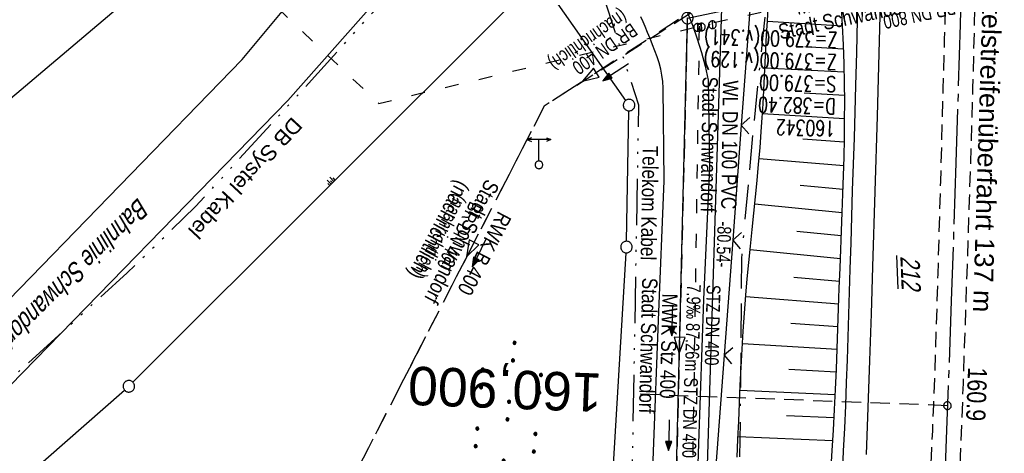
# Model space of a CAD drawing. Extents: x 511155 to 511479, y 464515 to 465450.
# Tile 9 of 41: x 511224 to 511352, y 464624 to 464681. Entities that reach past the tile are written whole.
import ezdxf
from ezdxf.enums import TextEntityAlignment as Align

# ---------------------------------------------------------------- set-up
doc = ezdxf.new("R2010")
doc.units = 0
doc.header["$LTSCALE"] = 10
doc.header["$MEASUREMENT"] = 0
for name, pattern in [('ACAD_ISO03W100', [30, 12, -18]), ('ACAD_ISO14W100', [25.5, 12, -3, 0.5, -3, 0.5, -3, 0.5, -3]), ('ACAD_ISO16W100', [73, 15, -6.5, 15, -6.5, 15, -7, 1, -7]), ('ACHSE', [5.5, 4, -0.5, 0.5, -0.5]), ('LT00', [0]), ('LT03', [0.5, 0.3, -0.2]), ('LT11', [0.3, 0.2, -0.1]), ('LT17', [0.15, 0.1, -0.05]), ('STRICHLINIE2', [0.375, 0.25, -0.125])]:
    doc.linetypes.add(name, pattern=pattern)
doc.layers.get('0').update_dxf_attribs({"linetype": 'LT00'})
for name, color, linetype in [('--EK_FBR', 1, 'LT00'), ('--EK_Halt-Pfeil', 4, 'LT00'), ('--EK_Haltung', 7, 'STRICHLINIE2'), ('--EK_Haltung-Text', 140, 'LT00'), ('--EK_Schacht-Text', 5, 'LT00'), ('--EK_ST-93-1', 30, 'LT17'), ('--EL_DFK_AB_L', 21, 'LT00'), ('--EL_Halt-Pfeil', 4, 'LT00'), ('--EL_Haltung', 182, 'STRICHLINIE2'), ('--EL_Haltung-Text', 182, 'LT00'), ('-AX-093', 35, 'ACHSE'), ('-ST-93-1', 250, 'LT00'), ('ABSTAND', 8, 'LT00'), ('ABWASSERLTG', 24, 'LT00'), ('ABWASSERLTG_FLIEßPF', 26, 'Continuous'), ('ABWASSERLTG_TEXT', 26, 'Continuous'), ('BAB-KABEL', 220, 'ACAD_ISO16W100'), ('DB-KABEL', 210, 'ACAD_ISO14W100'), ('DB-KABEL_TEXT', 210, 'LT00'), ('DFK_AB_FLNR', 7, 'Continuous'), ('DFK_AB_L', 21, 'LT00'), ('DFK_BES-NAME', 255, 'LT00'), ('DFK_GZPKT', 250, 'LT00'), ('DFK_KATASTER', 250, 'LT00'), ('DFK_NUTZUNG', 250, 'LT00'), ('DFK_TOPO-ANL', 252, 'LT00'), ('DFK_TOPO-SYM', 252, 'LT00'), ('MITTELSTREIFEN-Ü_LINIE', 250, 'LT11'), ('MITTELSTREIFEN-Ü_TEXT', 250, 'LT03'), ('TELEKOM', 210, 'ACAD_ISO14W100'), ('TELEKOM_TEXT', 210, 'Continuous'), ('V103_AFBR_BAB', 250, 'LT00'), ('V103_BOESCH', 250, 'LT00'), ('V103_BOSCHUNG', 250, 'LT00'), ('V103_KA_PRUF', 182, 'LT00'), ('V103_LD_MARK', 250, 'LT00'), ('V103_W_SCHIEB', 130, 'LT00'), ('V103_ZAUN', 40, 'LT00'), ('WASSERLTG', 130, 'ACAD_ISO03W100'), ('WASSERLTG_TEXT', 130, 'Continuous')]:
    doc.layers.add(name, color=color, linetype=linetype)
doc.styles.add('Arial', font='ARIAL.TTF')
doc.styles.add('Beschrift', font='ARIAL.TTF')
doc.styles.add('Haltungsbeschriftung', font='ARIAL.TTF', dxfattribs={"width": 0.75})
doc.styles.add('schachtbeschriftung', font='romans.shx', dxfattribs={"width": 0.75, "height": 2})
doc.styles.get("Standard").update_dxf_attribs({"font": 'ARIAL.TTF'})
doc.styles.add('Versorgungsltg', font='ARIAL.TTF', dxfattribs={"width": 0.8, "height": 2})

# ---------------------------------------------------------------- blocks, each defined once
blk = doc.blocks.new('SYMB7010')
at = {"color": 0, "linetype": 'ByBlock'}
for points in [[(-0.031408, 0.499213), (-0.093728, 0.49134), (-0.15457, 0.475719), (-0.212975, 0.452595), (-0.268021, 0.422333), (-0.31884, 0.385411), (-0.36463, 0.342411), (-0.40467, 0.29401), (-0.438329, 0.240973), (-0.465074, 0.184136), (-0.484486, 0.124395), (-0.496256, 0.062692), (-0.5002, 0)], [(-0.5002, 0), (-0.496256, -0.062692), (-0.484486, -0.124395), (-0.465075, -0.184136), (-0.438329, -0.240973), (-0.404671, -0.29401), (-0.36463, -0.342411), (-0.31884, -0.385411), (-0.268021, -0.422333), (-0.212975, -0.452595), (-0.154571, -0.475719), (-0.093728, -0.49134), (-0.031408, -0.499213), (0.031408, -0.499213)], [(0.5002, 0), (0.496256, 0.062692), (0.484485, 0.124395), (0.465074, 0.184136), (0.438329, 0.240973), (0.40467, 0.29401), (0.36463, 0.342411), (0.31884, 0.385411), (0.268021, 0.422333), (0.212975, 0.452595), (0.15457, 0.475719), (0.093728, 0.49134), (0.031408, 0.499213), (-0.031408, 0.499213)], [(0.031408, -0.499213), (0.093728, -0.491341), (0.15457, -0.475719), (0.212975, -0.452595), (0.268021, -0.422333), (0.31884, -0.385411), (0.36463, -0.342411), (0.404671, -0.294011), (0.438329, -0.240974), (0.465075, -0.184136), (0.484486, -0.124395), (0.496256, -0.062692), (0.500201, 0)]]:
    blk.add_lwpolyline(points, dxfattribs=at)
blk = doc.blocks.new('SYMB7290')
at = {"color": 0, "linetype": 'ByBlock'}
for p, q in [((-0.5, 0), (-0.5, 0.375)), ((-0.25, 0), (-0.25, 0.75)), ((0, 0), (0, 0.375)), ((0.25, 0), (0.25, 0.75)), ((0.5, 0), (0.5, 0.375))]:
    blk.add_line(p, q, dxfattribs=at)
blk = doc.blocks.new('SYMB7309')
at = {"color": 0, "linetype": 'ByBlock'}
for p, q in [((1.558, 3.279999), (-1.558, 3.28)), ((0, 0.5002), (0, 3.28))]:
    blk.add_line(p, q, dxfattribs=at)
for points in [[(-0.984, 3.526), (-1.558, 3.28), (-0.984, 3.034)], [(0.984, 3.526), (1.558, 3.279999), (0.984, 3.034)], [(-0.031408, 0.499213), (-0.093728, 0.49134), (-0.15457, 0.475719), (-0.212975, 0.452595), (-0.268021, 0.422333), (-0.31884, 0.385411), (-0.36463, 0.342411), (-0.40467, 0.29401), (-0.438329, 0.240973), (-0.465074, 0.184136), (-0.484486, 0.124395), (-0.496256, 0.062692), (-0.5002, 0)], [(-0.5002, 0), (-0.496256, -0.062692), (-0.484486, -0.124395), (-0.465074, -0.184136), (-0.438329, -0.240973), (-0.404671, -0.29401), (-0.36463, -0.342411), (-0.31884, -0.385411), (-0.268021, -0.422333), (-0.212975, -0.452595), (-0.15457, -0.475719), (-0.093728, -0.49134), (-0.031408, -0.499213), (0.031408, -0.499213), (0.093728, -0.49134), (0.15457, -0.475719), (0.212975, -0.452595), (0.268021, -0.422333), (0.31884, -0.385411), (0.36463, -0.342411), (0.404671, -0.29401), (0.438329, -0.240973), (0.465075, -0.184136), (0.484486, -0.124395), (0.496256, -0.062692), (0.500201, 0)], [(0.5002, 0), (0.496256, 0.062692), (0.484485, 0.124395), (0.465074, 0.184136), (0.438329, 0.240973), (0.40467, 0.29401), (0.36463, 0.34241), (0.31884, 0.385411), (0.268021, 0.422333), (0.212975, 0.452595), (0.15457, 0.475719), (0.093728, 0.49134), (0.031408, 0.499213), (-0.031408, 0.499213)]]:
    blk.add_lwpolyline(points, dxfattribs=at)
blk = doc.blocks.new('ABWASSER-FLIEßPF')
at = {"layer": 'ABWASSERLTG_FLIEßPF'}
for p, q in [((0, 0), (-2.11, 0.7)), ((-2.11, 0.7), (-2.11, -0.7)), ((-2.11, -0.7), (0, 0))]:
    blk.add_line(p, q, dxfattribs=at)
blk = doc.blocks.new('SYMB7110')
at = {"color": 0, "linetype": 'ByBlock'}
for p, q in [((-0.515, 0.392919), (-0.515, 0.367081)), ((-0.51, 0.362895), (-0.51, 0.397105)), ((-0.505, 0.399164), (-0.505, 0.360836)), ((-0.5, 0.360204), (-0.5, 0.399796)), ((-0.495, 0.399164), (-0.495, 0.360836)), ((-0.49, 0.362895), (-0.49, 0.397105)), ((-0.485, 0.392919), (-0.485, 0.367081)), ((-0.285, 0.392919), (-0.285, 0.367081)), ((-0.28, 0.362895), (-0.28, 0.397105)), ((-0.275, 0.399164), (-0.275, 0.360836)), ((-0.27, 0.360204), (-0.27, 0.399796)), ((-0.265, 0.399164), (-0.265, 0.360836)), ((-0.26, 0.362895), (-0.26, 0.397105)), ((-0.255, 0.392919), (-0.255, 0.367081)), ((0.255, 0.392919), (0.255, 0.367081)), ((0.26, 0.362895), (0.26, 0.397105)), ((0.265, 0.399164), (0.265, 0.360836)), ((0.27, 0.360204), (0.27, 0.399796)), ((0.275, 0.399164), (0.275, 0.360836)), ((0.28, 0.362895), (0.28, 0.397105)), ((0.285, 0.392919), (0.285, 0.367081)), ((0.485, 0.392919), (0.485, 0.367081)), ((0.49, 0.362895), (0.49, 0.397105)), ((0.495, 0.399164), (0.495, 0.360836)), ((0.5, 0.360204), (0.5, 0.399796)), ((0.505, 0.399164), (0.505, 0.360836)), ((0.51, 0.362895), (0.51, 0.397105)), ((0.515, 0.392919), (0.515, 0.367081)), ((-0.48, 0.379874), (-0.48, 0.380145)), ((-0.25, 0.379874), (-0.25, 0.380146)), ((0.29, 0.379874), (0.29, 0.380145)), ((0.52, 0.379874), (0.52, 0.380146)), ((-0.9, 0.012919), (-0.9, -0.012919)), ((-0.895, -0.017106), (-0.895, 0.017105)), ((-0.89, 0.019164), (-0.89, -0.019164)), ((-0.885, -0.019797), (-0.885, 0.019796)), ((-0.88, 0.019164), (-0.88, -0.019164)), ((-0.875, -0.017106), (-0.875, 0.017105)), ((-0.87, 0.012919), (-0.87, -0.012919)), ((-0.865, -0.000126), (-0.865, 0.000145)), ((-0.67, 0.012919), (-0.67, -0.012919)), ((-0.665, -0.017106), (-0.665, 0.017105)), ((-0.66, 0.019164), (-0.66, -0.019164)), ((-0.655, -0.019797), (-0.655, 0.019796)), ((-0.65, 0.019164), (-0.65, -0.019164)), ((-0.645, -0.017106), (-0.645, 0.017105)), ((-0.64, 0.012919), (-0.64, -0.012919)), ((-0.635, -0.000126), (-0.635, 0.000145)), ((-0.13, 0.012919), (-0.13, -0.012919)), ((-0.125, -0.017105), (-0.125, 0.017105)), ((-0.12, 0.019164), (-0.12, -0.019164)), ((-0.115, -0.019796), (-0.115, 0.019796)), ((-0.11, 0.019164), (-0.11, -0.019164)), ((-0.105, -0.017105), (-0.105, 0.017105)), ((-0.1, 0.012919), (-0.1, -0.012919)), ((-0.095, -0.000126), (-0.095, 0.000146)), ((0.1, 0.012919), (0.1, -0.012919)), ((0.105, -0.017105), (0.105, 0.017105)), ((0.11, 0.019164), (0.11, -0.019164)), ((0.115, -0.019796), (0.115, 0.019796)), ((0.12, 0.019164), (0.12, -0.019164)), ((0.125, -0.017105), (0.125, 0.017105)), ((0.13, 0.012919), (0.13, -0.012919)), ((0.135, -0.000126), (0.135, 0.000146)), ((0.64, 0.012919), (0.64, -0.012919)), ((0.645, -0.017105), (0.645, 0.017105)), ((0.65, 0.019164), (0.65, -0.019164)), ((0.655, -0.019796), (0.655, 0.019796)), ((0.66, 0.019164), (0.66, -0.019164)), ((0.665, -0.017105), (0.665, 0.017105)), ((0.67, 0.012919), (0.67, -0.012919)), ((0.675, -0.000126), (0.675, 0.000146)), ((0.87, 0.012919), (0.87, -0.012919)), ((0.875, -0.017105), (0.875, 0.017105)), ((0.88, 0.019164), (0.88, -0.019164)), ((0.885, -0.019796), (0.885, 0.019796)), ((0.89, 0.019164), (0.89, -0.019164)), ((0.895, -0.017105), (0.895, 0.017105)), ((0.9, 0.012919), (0.9, -0.012919)), ((0.905, -0.000126), (0.905, 0.000146)), ((-0.515, -0.367081), (-0.515, -0.392919)), ((-0.51, -0.397105), (-0.51, -0.362895)), ((-0.505, -0.360836), (-0.505, -0.399164)), ((-0.5, -0.399796), (-0.5, -0.360204)), ((-0.495, -0.360836), (-0.495, -0.399164)), ((-0.49, -0.397106), (-0.49, -0.362895)), ((-0.485, -0.367081), (-0.485, -0.392919)), ((-0.48, -0.380126), (-0.48, -0.379855)), ((-0.285, -0.367081), (-0.285, -0.392919)), ((-0.28, -0.397105), (-0.28, -0.362895)), ((-0.275, -0.360836), (-0.275, -0.399164)), ((-0.27, -0.399796), (-0.27, -0.360204)), ((-0.265, -0.360836), (-0.265, -0.399164)), ((-0.26, -0.397105), (-0.26, -0.362895)), ((-0.255, -0.367081), (-0.255, -0.392919)), ((-0.25, -0.380126), (-0.25, -0.379855)), ((0.255, -0.367081), (0.255, -0.392919)), ((0.26, -0.397105), (0.26, -0.362895)), ((0.265, -0.360836), (0.265, -0.399164)), ((0.27, -0.399796), (0.27, -0.360204)), ((0.275, -0.360836), (0.275, -0.399164)), ((0.28, -0.397105), (0.28, -0.362895)), ((0.285, -0.367081), (0.285, -0.392919)), ((0.29, -0.380126), (0.29, -0.379855)), ((0.485, -0.367081), (0.485, -0.392919)), ((0.49, -0.397105), (0.49, -0.362895)), ((0.495, -0.360836), (0.495, -0.399164)), ((0.5, -0.399796), (0.5, -0.360204)), ((0.505, -0.360836), (0.505, -0.399164)), ((0.51, -0.397105), (0.51, -0.362895)), ((0.515, -0.367081), (0.515, -0.392919)), ((0.52, -0.380126), (0.52, -0.379855))]:
    blk.add_line(p, q, dxfattribs=at)
for points in [[(-0.48, 0.38), (-0.481981, 0.388678), (-0.48753, 0.395637), (-0.49555, 0.399499), (-0.50445, 0.399499), (-0.51247, 0.395637), (-0.518019, 0.388678), (-0.52, 0.38), (-0.518019, 0.371322), (-0.51247, 0.364363), (-0.50445, 0.360501), (-0.49555, 0.360501), (-0.48753, 0.364363), (-0.481981, 0.371322), (-0.48, 0.38)], [(-0.25, 0.38), (-0.251981, 0.388678), (-0.25753, 0.395637), (-0.26555, 0.399499), (-0.27445, 0.399499), (-0.28247, 0.395637), (-0.288019, 0.388678), (-0.29, 0.38), (-0.288019, 0.371322), (-0.28247, 0.364363), (-0.27445, 0.360501), (-0.26555, 0.360501), (-0.25753, 0.364363), (-0.251981, 0.371322), (-0.25, 0.38)], [(0.29, 0.38), (0.288019, 0.388678), (0.28247, 0.395637), (0.27445, 0.399499), (0.26555, 0.399499), (0.25753, 0.395637), (0.251981, 0.388678), (0.25, 0.38), (0.251981, 0.371322), (0.25753, 0.364363), (0.26555, 0.360501), (0.27445, 0.360501), (0.28247, 0.364363), (0.288019, 0.371322), (0.29, 0.38)], [(0.52, 0.38), (0.518019, 0.388678), (0.51247, 0.395637), (0.50445, 0.399499), (0.495549, 0.399499), (0.48753, 0.395637), (0.481981, 0.388678), (0.48, 0.38), (0.481981, 0.371322), (0.48753, 0.364363), (0.495549, 0.360501), (0.50445, 0.360501), (0.51247, 0.364363), (0.518019, 0.371322), (0.52, 0.38)], [(-0.865, 0), (-0.866981, 0.008678), (-0.87253, 0.015637), (-0.88055, 0.019498), (-0.88945, 0.019498), (-0.89747, 0.015637), (-0.903019, 0.008678), (-0.905, 0)], [(-0.905, 0), (-0.903019, -0.008678), (-0.89747, -0.015637), (-0.88945, -0.019499), (-0.88055, -0.019499), (-0.87253, -0.015637), (-0.866981, -0.008678), (-0.865, 0)], [(-0.635, 0), (-0.636981, 0.008678), (-0.64253, 0.015637), (-0.65055, 0.019498), (-0.65945, 0.019498), (-0.66747, 0.015637), (-0.673019, 0.008678), (-0.675, 0)], [(-0.675, 0), (-0.673019, -0.008678), (-0.66747, -0.015637), (-0.65945, -0.019499), (-0.65055, -0.019499), (-0.64253, -0.015637), (-0.636981, -0.008678), (-0.635, 0)], [(-0.095, 0), (-0.096981, 0.008678), (-0.10253, 0.015637), (-0.11055, 0.019499), (-0.11945, 0.019499), (-0.12747, 0.015637), (-0.133019, 0.008678), (-0.135, 0)], [(-0.135, 0), (-0.133019, -0.008678), (-0.12747, -0.015637), (-0.11945, -0.019499), (-0.11055, -0.019499), (-0.10253, -0.015637), (-0.096981, -0.008678), (-0.095, 0)], [(0.135, 0), (0.133019, 0.008678), (0.12747, 0.015637), (0.11945, 0.019499), (0.11055, 0.019499), (0.10253, 0.015637), (0.096981, 0.008678), (0.095, 0)], [(0.095, 0), (0.096981, -0.008678), (0.10253, -0.015637), (0.11055, -0.019499), (0.11945, -0.019499), (0.12747, -0.015637), (0.133019, -0.008678), (0.135, 0)], [(0.675, 0), (0.673019, 0.008678), (0.66747, 0.015637), (0.65945, 0.019499), (0.65055, 0.019499), (0.64253, 0.015637), (0.636981, 0.008678), (0.635, 0)], [(0.635, 0), (0.636981, -0.008678), (0.64253, -0.015637), (0.65055, -0.019499), (0.65945, -0.019499), (0.66747, -0.015637), (0.673019, -0.008678), (0.675, 0)], [(0.905, 0), (0.903019, 0.008678), (0.89747, 0.015637), (0.88945, 0.019499), (0.88055, 0.019499), (0.87253, 0.015637), (0.866981, 0.008678), (0.865, 0)], [(0.865, 0), (0.866981, -0.008678), (0.87253, -0.015637), (0.88055, -0.019499), (0.88945, -0.019499), (0.89747, -0.015637), (0.903019, -0.008678), (0.905, 0)], [(-0.48, -0.38), (-0.481981, -0.371322), (-0.48753, -0.364363), (-0.49555, -0.360501), (-0.50445, -0.360501), (-0.51247, -0.364363), (-0.518019, -0.371322), (-0.52, -0.38), (-0.518019, -0.388678), (-0.51247, -0.395637), (-0.50445, -0.399499), (-0.49555, -0.399499), (-0.48753, -0.395637), (-0.481981, -0.388678), (-0.48, -0.38)], [(-0.25, -0.38), (-0.251981, -0.371322), (-0.25753, -0.364363), (-0.26555, -0.360501), (-0.27445, -0.360501), (-0.28247, -0.364363), (-0.288019, -0.371322), (-0.29, -0.38), (-0.288019, -0.388678), (-0.28247, -0.395637), (-0.27445, -0.399499), (-0.26555, -0.399499), (-0.25753, -0.395637), (-0.251981, -0.388678), (-0.25, -0.38)], [(0.29, -0.38), (0.288019, -0.371322), (0.28247, -0.364363), (0.27445, -0.360501), (0.26555, -0.360501), (0.25753, -0.364363), (0.251981, -0.371322), (0.25, -0.38), (0.251981, -0.388678), (0.25753, -0.395637), (0.26555, -0.399499), (0.27445, -0.399499), (0.28247, -0.395637), (0.288019, -0.388678), (0.29, -0.38)], [(0.52, -0.38), (0.518019, -0.371322), (0.51247, -0.364363), (0.50445, -0.360501), (0.495549, -0.360501), (0.48753, -0.364363), (0.481981, -0.371322), (0.48, -0.38), (0.481981, -0.388678), (0.48753, -0.395637), (0.495549, -0.399499), (0.50445, -0.399499), (0.51247, -0.395637), (0.518019, -0.388678), (0.52, -0.38)]]:
    blk.add_lwpolyline(points, dxfattribs=at)
blk = doc.blocks.new('SYMB0003')
at = {"color": 0, "linetype": 'ByBlock'}
for p, q in [((-0.015712, 0), (0.010166, 0.012015)), ((0, -0.021257), (-0.015712, 0)), ((0.010166, 0.012015), (0, -0.021257))]:
    blk.add_line(p, q, dxfattribs=at)
for points in [[(-0.031395, 0.499013), (-0.093691, 0.491144), (-0.154509, 0.475528), (-0.21289, 0.452414), (-0.267913, 0.422164), (-0.318712, 0.385257), (-0.364484, 0.342274), (-0.404509, 0.293893), (-0.438154, 0.240877), (-0.464888, 0.184062), (-0.484292, 0.124345), (-0.496058, 0.062667), (-0.5, 0)], [(-0.5, 0), (-0.496058, -0.062667), (-0.484292, -0.124345), (-0.464888, -0.184062), (-0.438154, -0.240877), (-0.404509, -0.293893), (-0.364485, -0.342274), (-0.318712, -0.385257), (-0.267914, -0.422164), (-0.21289, -0.452414), (-0.154509, -0.475529), (-0.093691, -0.491144), (-0.031395, -0.499014), (0.031395, -0.499014)], [(0.5, 0), (0.496057, 0.062667), (0.484292, 0.124345), (0.464888, 0.184062), (0.438153, 0.240877), (0.404509, 0.293893), (0.364484, 0.342274), (0.318712, 0.385257), (0.267913, 0.422164), (0.21289, 0.452414), (0.154509, 0.475528), (0.093691, 0.491144), (0.031395, 0.499013), (-0.031395, 0.499013)], [(0.031395, -0.499014), (0.093691, -0.491144), (0.154509, -0.475529), (0.21289, -0.452414), (0.267914, -0.422164), (0.318712, -0.385257), (0.364485, -0.342274), (0.404509, -0.293893), (0.438154, -0.240877), (0.464889, -0.184062), (0.484292, -0.124345), (0.496058, -0.062667), (0.5, 0)]]:
    blk.add_lwpolyline(points, dxfattribs=at)
blk = doc.blocks.new('SYMB1119')
at = {"color": 0, "linetype": 'ByBlock'}
blk.add_line((-0.5, 0), (0.5, 0), dxfattribs=at)
for points in [[(-0.031395, 0.499013), (-0.093691, 0.491144), (-0.154509, 0.475528), (-0.21289, 0.452414), (-0.267913, 0.422164), (-0.318712, 0.385257), (-0.364484, 0.342274), (-0.404509, 0.293893), (-0.438154, 0.240877), (-0.464888, 0.184062), (-0.484292, 0.124345), (-0.496058, 0.062667), (-0.5, 0)], [(-0.5, 0), (-0.496058, -0.062667), (-0.484292, -0.124345), (-0.464888, -0.184062), (-0.438154, -0.240877), (-0.404509, -0.293893), (-0.364485, -0.342274), (-0.318712, -0.385257), (-0.267914, -0.422164), (-0.21289, -0.452414), (-0.154509, -0.475529), (-0.093691, -0.491144), (-0.031395, -0.499014), (0.031395, -0.499014)], [(0.5, 0), (0.496057, 0.062667), (0.484292, 0.124345), (0.464888, 0.184062), (0.438153, 0.240877), (0.404509, 0.293893), (0.364484, 0.342274), (0.318712, 0.385257), (0.267913, 0.422164), (0.21289, 0.452414), (0.154509, 0.475528), (0.093691, 0.491144), (0.031395, 0.499013), (-0.031395, 0.499013)], [(0.031395, -0.499014), (0.093691, -0.491144), (0.154509, -0.475529), (0.21289, -0.452414), (0.267914, -0.422164), (0.318712, -0.385257), (0.364485, -0.342274), (0.404509, -0.293893), (0.438154, -0.240877), (0.464889, -0.184062), (0.484292, -0.124345), (0.496058, -0.062667), (0.5, 0)]]:
    blk.add_lwpolyline(points, dxfattribs=at)
blk = doc.blocks.new('SYMB0024')
at = {"color": 0, "linetype": 'ByBlock'}
for p, q in [((-0.5, 0.5), (0, 0)), ((0, 0), (0.5, 0.5))]:
    blk.add_line(p, q, dxfattribs=at)
blk = doc.blocks.new('SYMB0070')
at = {"color": 0, "linetype": 'ByBlock'}
for p, q in [((-0.5, 0), (0.2, 0)), ((0.5, 0), (0.2, 0.1)), ((0.2, 0.1), (0.2, 0)), ((0.468, 0), (0.21, 0.086)), ((0.21, 0.086), (0.21, -0.086)), ((0.21, -0.086), (0.468, 0)), ((0.22, -0.072), (0.437, 0)), ((0.23, -0.058), (0.405, 0)), ((0.24, -0.045), (0.374, 0)), ((0.342, 0), (0.25, 0.031)), ((0.25, 0.031), (0.25, -0.031)), ((0.25, -0.031), (0.342, 0)), ((0.26, -0.017), (0.31, 0)), ((0.27, -0.003), (0.279, 0))]:
    blk.add_line(p, q, dxfattribs=at)
for points in [[(0.2, 0), (0.2, -0.1), (0.5, 0)], [(0.437, 0), (0.22, 0.072), (0.22, -0.072)], [(0.405, 0), (0.23, 0.058), (0.23, -0.058)], [(0.374, 0), (0.24, 0.045), (0.24, -0.045)], [(0.31, 0), (0.26, 0.017), (0.26, -0.017)], [(0.279, 0), (0.27, 0.003), (0.27, -0.003)]]:
    blk.add_lwpolyline(points, dxfattribs=at)
blk = doc.blocks.new('SYMB2')
at = {"color": 0, "linetype": 'ByBlock', "flags": 128}
for points in [[(-0.031395, 0.499013), (-0.093691, 0.491144), (-0.154509, 0.475528), (-0.21289, 0.452414), (-0.267913, 0.422164), (-0.318712, 0.385257), (-0.364484, 0.342274), (-0.404509, 0.293893), (-0.438154, 0.240877), (-0.464888, 0.184062), (-0.484292, 0.124345), (-0.496058, 0.062667), (-0.5, 0)], [(-0.5, 0), (-0.496058, -0.062667), (-0.484292, -0.124345), (-0.464888, -0.184062), (-0.438154, -0.240877), (-0.404509, -0.293893), (-0.364485, -0.342274), (-0.318712, -0.385257), (-0.267914, -0.422164), (-0.21289, -0.452414), (-0.154509, -0.475529), (-0.093691, -0.491144), (-0.031395, -0.499014), (0.031395, -0.499014)], [(0.5, 0), (0.496057, 0.062667), (0.484292, 0.124345), (0.464888, 0.184062), (0.438153, 0.240877), (0.404509, 0.293893), (0.364484, 0.342274), (0.318712, 0.385257), (0.267913, 0.422164), (0.21289, 0.452414), (0.154509, 0.475528), (0.093691, 0.491144), (0.031395, 0.499013), (-0.031395, 0.499013)], [(0.031395, -0.499014), (0.093691, -0.491144), (0.154509, -0.475529), (0.21289, -0.452414), (0.267914, -0.422164), (0.318712, -0.385257), (0.364485, -0.342274), (0.404509, -0.293893), (0.438154, -0.240877), (0.464889, -0.184062), (0.484292, -0.124345), (0.496058, -0.062667), (0.5, 0)]]:
    blk.add_lwpolyline(points, dxfattribs=at)

msp = doc.modelspace()

# ---------------------------------------------------------------- linework, layer by layer
at = {"layer": '--EK_FBR'}
for points in [[(511332.84, 464684.78), (511332.74, 464680.5), (511332.64, 464676.22), (511332.53, 464671.94), (511332.43, 464668.53), (511332.33, 464665.13), (511332.22, 464661.72), (511332.11, 464658.31), (511332, 464654.9), (511331.9, 464651.49), (511331.79, 464648.08), (511331.7, 464645.13), (511331.61, 464642.17), (511331.52, 464639.22), (511331.43, 464636.26), (511331.33, 464633.31), (511331.21, 464630.35), (511331.09, 464627.4), (511330.94, 464624.45), (511330.82, 464622.09)], [(511305.69, 464610.04), (511306.23, 464624.37), (511306.87, 464641.41), (511307.64, 464659.54), (511307.49, 464671.62), (511307.44, 464672.45), (511307.33, 464673.27), (511307.17, 464674.08), (511306.95, 464674.88), (511306.7, 464675.67), (511306.42, 464676.47), (511306.11, 464677.25), (511305.79, 464678.04), (511305.46, 464678.82), (511305.13, 464679.6), (511304.87, 464680.24), (511304.6, 464680.88)], [(511310.62, 464681.51), (511311.32, 464679.78), (511311.93, 464678.02), (511312.48, 464676.24), (511312.95, 464674.44), (511313.34, 464672.62), (511313.51, 464661.34), (511312.72, 464644.12), (511312.07, 464625.37), (511311.51, 464607.79)]]:
    msp.add_lwpolyline(points, dxfattribs=at)
at = {"layer": '--EK_Haltung'}
msp.add_line((511310.63, 464679.97), (511308.55, 464594.24), dxfattribs=at)
at = {"layer": '--EK_Haltung', "color": 81}
msp.add_lwpolyline([(511317.36, 464685.33), (511292.01, 464669.28), (511242.55, 464573.21)], dxfattribs=at)
at = {"layer": '--EK_ST-93-1', "ltscale": 2.5}
msp.add_line((511344.49, 464630.31), (511304.51, 464631.79), dxfattribs=at)
at = {"layer": '--EL_DFK_AB_L'}
msp.add_line((511315.24, 464687.78), (511312.8, 464608.78), dxfattribs=at)
at = {"layer": '--EL_Haltung'}
msp.add_line((511310.63, 464679.97), (511308.55, 464594.24), dxfattribs=at)
at = {"layer": '-AX-093', "ltscale": 0.2}
msp.add_lwpolyline([(511347.91, 464769.75), (511347.69, 464751.77), (511347.4, 464733.79), (511347.05, 464715.82), (511346.63, 464697.85), (511346.15, 464679.88), (511345.6, 464661.91), (511344.99, 464643.94), (511344.33, 464625.97), (511343.6, 464608.01), (511342.82, 464590.05), (511341.98, 464572.09), (511341.1, 464554.14), (511340.16, 464536.18), (511339.29, 464520.38)], dxfattribs=at)
at = {"layer": 'ABWASSERLTG'}
msp.add_lwpolyline([(511190.36, 464550.15), (511208.27, 464562.34), (511293.52, 464594.32), (511308.53, 464593.49), (511310.65, 464680.72), (511380.88, 464695.54), (511393.73, 464686.51), (511422.19, 464665.7), (511435.76, 464661.23), (511464.41, 464674.85)], dxfattribs=at)
at = {"layer": 'ABWASSERLTG', "linetype": 'LT03'}
msp.add_lwpolyline([(511317.89, 464685.92), (511292.01, 464669.28), (511242.24, 464572.61)], dxfattribs=at)
at = {"layer": 'BAB-KABEL', "ltscale": 0.03, "flags": 128}
msp.add_lwpolyline([(511245.17, 465442.38), (511247.79, 465425.64), (511251.08, 465406.59), (511253.71, 465388.59), (511256.34, 465373.1), (511258.87, 465358.45), (511261.22, 465342.97), (511262.53, 465334.91), (511267.32, 465306.47), (511271.63, 465280.77), (511274.45, 465263.87), (511277.9, 465245.03), (511280.42, 465230.24), (511282.95, 465214.81), (511284.59, 465206.12), (511286.41, 465195.21), (511288.52, 465182.08), (511289.46, 465178.54), (511291.81, 465169.68), (511294.22, 465159.99), (511298.5, 465143.74), (511302.01, 465129.17), (511304.36, 465120.15), (511303.95, 465111.54), (511304.47, 465105.75), (511305.29, 465102.17), (511306.73, 465086.55), (511308.17, 465069.5), (511309.91, 465042.39), (511310.52, 465027.02), (511311.65, 465006.69), (511312.99, 464997.42), (511315.25, 464972.49), (511318.76, 464937.78), (511320.47, 464912.68), (511321.04, 464888.91), (511321.82, 464866.11), (511322.47, 464843.97), (511323.13, 464825.85), (511323.4, 464809.89), (511315.81, 464787.46), (511312.43, 464776.5), (511306.42, 464758.08), (511322.55, 464747.31), (511322.64, 464708.19), (511321.61, 464688.74), (511320.48, 464678.44), (511319.26, 464666.87), (511317.67, 464649.45), (511317.57, 464633.74), (511317.38, 464618.76), (511317.47, 464606.23), (511316.72, 464592.27), (511316.63, 464590.68), (511316.53, 464580.25), (511316.82, 464565.64), (511316.26, 464552.99), (511315.8, 464537.2), (511315.44, 464531.47), (511315.33, 464529.6), (511314.63, 464523.4), (511314.33, 464519.4)], dxfattribs=at)
at = {"layer": 'DB-KABEL', "ltscale": 0.05, "flags": 128}
msp.add_lwpolyline([(511215.44, 464627.29), (511237.71, 464647.58), (511246.63, 464656.2), (511261.7, 464672.62), (511279.43, 464692.2), (511296.83, 464715.93, 5.381037), (511297.85, 464717.3), (511314.26, 464738.98), (511310.88, 464740.7), (511312.3, 464742.97), (511314.26, 464745.55), (511317.52, 464743.65), (511326.02, 464759.04), (511336.17, 464775.94), (511343.93, 464788.93), (511364.63, 464825.71), (511380.17, 464856.09), (511401.08, 464896.97), (511418.1, 464930.38)], format="xyb", dxfattribs=at)
at = {"layer": 'DFK_AB_L'}
msp.add_line((511315.24, 464687.78), (511312.8, 464608.78), dxfattribs=at)
at = {"layer": 'DFK_KATASTER'}
for p, q in [((511290.79, 464685.61), (511238.47, 464633.36)), ((511302.62, 464670.01), (511291.75, 464685.53)), ((511236.29, 464681.85), (511193.86, 464646.06)), ((511302.72, 464651.69), (511303.04, 464668.65)), ((511300.22, 464609.37), (511302.67, 464650.19)), ((511209.13, 464607.61), (511237.38, 464632.34))]:
    msp.add_line(p, q, dxfattribs=at)
at = {"layer": 'DFK_TOPO-ANL'}
for p, q in [((511252.68, 464675.35), (511268.14, 464693.91)), ((511276.91, 464690.59), (511258.63, 464669.99)), ((511214.73, 464636.31), (511252.68, 464675.35)), ((511258.63, 464669.99), (511220.08, 464630.48))]:
    msp.add_line(p, q, dxfattribs=at)
at = {"layer": 'MITTELSTREIFEN-Ü_LINIE', "flags": 128}
for points in [[(511345.49, 464741.87), (511345.4, 464738.18), (511345.31, 464734.49), (511345.24, 464730.81), (511345.17, 464727.12), (511345.1, 464723.43), (511345.03, 464719.74), (511344.88, 464712.2), (511344.72, 464704.67), (511344.56, 464697.14), (511344.41, 464690.74), (511344.25, 464684.33), (511344.08, 464677.93), (511343.91, 464671.53), (511343.58, 464659.47), (511343.23, 464647.41), (511343.13, 464644.01), (511343.02, 464640.62), (511342.91, 464637.23), (511342.8, 464633.83), (511342.67, 464630.44), (511342.53, 464627.05), (511342.38, 464623.66), (511342.25, 464621.02), (511342.12, 464618.38), (511341.98, 464615.74), (511341.83, 464613.11), (511341.69, 464610.47), (511341.55, 464607.83), (511341.41, 464605.19)], [(511349, 464741.75), (511348.93, 464739.32), (511348.89, 464736.88), (511348.85, 464734.44), (511348.83, 464732.01), (511348.81, 464729.57), (511348.8, 464727.13), (511348.79, 464724.69), (511348.78, 464722.26), (511348.76, 464719.82), (511348.73, 464716.54), (511348.69, 464713.26), (511348.64, 464709.98), (511348.58, 464706.71), (511348.51, 464703.43), (511348.45, 464700.15), (511348.38, 464696.87), (511348.28, 464692.66), (511348.19, 464688.44), (511348.09, 464684.22), (511347.99, 464680.01), (511347.88, 464675.79), (511347.77, 464671.58), (511347.63, 464666.76), (511347.49, 464661.95), (511347.33, 464657.13), (511347.17, 464652.32), (511347.01, 464647.5), (511346.85, 464642.74), (511346.69, 464637.97), (511346.52, 464633.21), (511346.35, 464628.44), (511346.17, 464623.68), (511345.99, 464618.99), (511345.8, 464614.31), (511345.6, 464609.63), (511345.39, 464604.94), (511345.39, 464604.94)]]:
    msp.add_lwpolyline(points, dxfattribs=at)
at = {"layer": 'TELEKOM', "ltscale": 0.05, "flags": 128}
msp.add_lwpolyline([(511178.72, 464844.15), (511214.68, 464775.7), (511230.15, 464753.42), (511247.83, 464739.78), (511268.45, 464723.99), (511282.64, 464709.81), (511294.69, 464698.04), (511295.85, 464696.02), (511298.35, 464687.79), (511304.27, 464669.42), (511302.9, 464590.12), (511308.9, 464588.69), (511318.77, 464589.21), (511328.89, 464589.73), (511355.75, 464588.45), (511405.22, 464586.67), (511406, 464594.85), (511409.37, 464595.62), (511413.38, 464597.04), (511416.17, 464598.81), (511418.21, 464600.51), (511419.57, 464602.74), (511420.99, 464606.28), (511422.28, 464610.01), (511424.14, 464616.56), (511425.57, 464621.59), (511426.31, 464627.7), (511426.31, 464627.7), (511427.71, 464641.18), (511428.19, 464653.81), (511423.45, 464660.11), (511410.8, 464669.33), (511410.8, 464669.33), (511392.79, 464682.58), (511383.15, 464689.7), (511377.77, 464691.7), (511394.74, 464703.14), (511399.37, 464699.6), (511399.03, 464699.14)], dxfattribs=at)
at = {"layer": 'V103_AFBR_BAB'}
for points in [[(511332.84, 464684.78), (511332.74, 464680.5), (511332.64, 464676.22), (511332.53, 464671.94), (511332.43, 464668.53), (511332.33, 464665.13), (511332.22, 464661.72), (511332.11, 464658.31), (511332, 464654.9), (511331.9, 464651.49), (511331.79, 464648.08), (511331.7, 464645.13), (511331.61, 464642.17), (511331.52, 464639.22), (511331.43, 464636.26), (511331.33, 464633.31), (511331.21, 464630.35), (511331.09, 464627.4), (511330.94, 464624.45), (511330.82, 464622.09)], [(511305.69, 464610.04), (511306.23, 464624.37), (511306.87, 464641.41), (511307.64, 464659.54), (511307.49, 464671.62), (511307.44, 464672.45), (511307.33, 464673.27), (511307.17, 464674.08), (511306.95, 464674.88), (511306.7, 464675.67), (511306.42, 464676.47), (511306.11, 464677.25), (511305.79, 464678.04), (511305.46, 464678.82), (511305.13, 464679.6), (511304.87, 464680.24), (511304.6, 464680.88)], [(511310.62, 464681.51), (511311.32, 464679.78), (511311.93, 464678.02), (511312.48, 464676.24), (511312.95, 464674.44), (511313.34, 464672.62), (511313.51, 464661.34), (511312.72, 464644.12), (511312.07, 464625.37), (511311.51, 464607.79)]]:
    msp.add_lwpolyline(points, dxfattribs=at)
at = {"layer": 'V103_BOESCH'}
for points in [[(511317.12, 464623.62), (511317.22, 464625.96), (511317.32, 464628.3), (511317.41, 464630.65), (511317.52, 464632.99), (511317.64, 464635.33), (511317.76, 464637.67), (511317.91, 464640.01), (511318.07, 464642.35), (511318.25, 464644.69), (511318.44, 464646.82), (511318.64, 464648.94), (511318.85, 464651.07), (511319.07, 464653.2), (511319.29, 464655.33), (511319.5, 464657.45), (511319.71, 464659.58), (511319.91, 464661.71), (511320.1, 464663.84), (511320.26, 464665.97), (511320.38, 464667.76), (511320.49, 464669.56), (511320.59, 464671.35), (511320.68, 464673.15), (511320.76, 464674.94), (511320.86, 464676.74), (511320.95, 464678.53), (511321.06, 464680.33), (511321.17, 464682.12)], [(511329.4, 464622.99), (511329.5, 464624.49), (511329.66, 464627.14), (511329.8, 464629.79), (511329.92, 464632.43), (511330.04, 464635.07), (511330.14, 464637.7), (511330.23, 464640.33), (511330.33, 464642.97), (511330.42, 464645.6), (511330.52, 464648.23), (511330.61, 464650.63), (511330.71, 464653.03), (511330.8, 464655.43), (511330.89, 464657.84), (511330.97, 464660.24), (511331.03, 464662.64), (511331.08, 464665.05), (511331.11, 464667.45), (511331.12, 464669.86), (511331.09, 464672.26), (511331.04, 464674.76), (511330.95, 464677.25), (511330.83, 464679.75), (511330.69, 464682.25)]]:
    msp.add_lwpolyline(points, dxfattribs=at)
at = {"layer": 'V103_BOSCHUNG'}
for p, q in [((511321.06, 464680.3), (511330.84, 464679.7)), ((511325.93, 464677), (511330.97, 464676.72)), ((511320.73, 464674.26), (511331.06, 464673.73)), ((511325.85, 464670.99), (511331.11, 464670.71)), ((511320.42, 464668.32), (511331.11, 464667.67)), ((511325.65, 464665), (511331.07, 464664.6)), ((511319.98, 464662.47), (511331, 464661.53)), ((511325.31, 464659), (511330.91, 464658.48)), ((511319.41, 464656.57), (511330.8, 464655.45)), ((511324.89, 464653.02), (511330.68, 464652.44)), ((511318.8, 464650.6), (511330.56, 464649.45)), ((511324.48, 464647.03), (511330.45, 464646.48)), ((511318.24, 464644.52), (511330.35, 464643.54)), ((511324.12, 464641.04), (511330.24, 464640.61)), ((511317.81, 464638.41), (511330.14, 464637.67)), ((511323.83, 464635.04), (511330.02, 464634.72)), ((511317.49, 464632.33), (511329.89, 464631.77)), ((511323.55, 464629.05), (511329.75, 464628.78)), ((511317.23, 464626.32), (511329.58, 464625.79))]:
    msp.add_line(p, q, dxfattribs=at)
at = {"layer": 'V103_LD_MARK'}
msp.add_lwpolyline([(511333.97, 464623.96), (511334.18, 464630.07), (511334.39, 464636.17), (511334.59, 464642.27), (511334.79, 464648.38), (511335.1, 464658.17), (511335.39, 464667.96), (511335.67, 464677.75), (511335.92, 464687.55), (511336.17, 464697.34), (511336.59, 464716.83), (511336.93, 464736.32), (511337.21, 464755.81)], dxfattribs=at)
at = {"layer": 'V103_ZAUN'}
for p, q in [((511318.77, 464681.76), (511317.66, 464666.8)), ((511317.66, 464666.8), (511316.54, 464651.84)), ((511316.54, 464651.84), (511315.43, 464636.88)), ((511315.43, 464636.88), (511314.32, 464621.92))]:
    msp.add_line(p, q, dxfattribs=at)
at = {"layer": 'WASSERLTG', "ltscale": 0.015, "flags": 128}
for points in [[(511179.13, 464833.93), (511218.1, 464756.91), (511255, 464684.18), (511270.47, 464669.62), (511312.18, 464679.65), (511313.84, 464680.07), (511374.1, 464693.36), (511378.3, 464694.48), (511396.14, 464681.44), (511406.39, 464674.47), (511419.59, 464665.79), (511440.07, 464655.42), (511445.25, 464652.01)], [(511312.18, 464679.65), (511310.93, 464596.33), (511307.62, 464595.82), (511301.24, 464595.07), (511291.78, 464593.59), (511280.74, 464591.92), (511271.55, 464589.6), (511263.08, 464587.35), (511252.68, 464583.73), (511238.12, 464577.89), (511215.09, 464565.45), (511190.43, 464548.38)]]:
    msp.add_lwpolyline(points, dxfattribs=at)

# ---------------------------------------------------------------- block references
at = {"layer": '--EK_Halt-Pfeil', "zscale": 4}
for p, xscale, yscale, rotation in [((511301.29, 464673.67), 4.000000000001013, 4.000000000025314, 213.6057696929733), ((511283.53, 464650.17), 3.999999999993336, 3.999999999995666, 243.7870597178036), ((511308.65, 464641.38), 4.000000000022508, 4, 268.6094599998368)]:
    msp.add_blockref('SYMB0070', p, dxfattribs=dict(at, xscale=xscale, yscale=yscale, rotation=rotation))
at = {"layer": '--EL_Halt-Pfeil', "xscale": 4.000000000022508, "yscale": 4, "zscale": 4, "rotation": 268.6094599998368}
msp.add_blockref('SYMB0070', (511308.23, 464626.46), dxfattribs=at)
at = {"layer": '-ST-93-1', "rotation": 274.1956499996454}
msp.add_blockref('SYMB2', (511344.49, 464630.31), dxfattribs=at)
at = {"layer": 'ABWASSERLTG_FLIEßPF'}
for p, rotation in [((511297.01, 464672.49), 212.7423205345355), ((511281.91, 464649.67), 242.7570858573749), ((511309.59, 464637.1), 268.6077717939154)]:
    msp.add_blockref('ABWASSER-FLIEßPF', p, dxfattribs=dict(at, rotation=rotation))
at = {"layer": 'DFK_GZPKT', "xscale": 1.500000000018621, "yscale": 1.5, "zscale": 1.5, "rotation": 264.7377099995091}
for p in [(511303.05, 464669.4), (511302.71, 464650.94), (511237.94, 464632.83)]:
    msp.add_blockref('SYMB7010', p, dxfattribs=at)
at = {"layer": 'DFK_NUTZUNG', "xscale": 10.00000000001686, "yscale": 10, "zscale": 10, "rotation": 264.7377100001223}
msp.add_blockref('SYMB7110', (511287.33, 464629.67), dxfattribs=at)
at = {"layer": 'DFK_TOPO-ANL', "rotation": 44.96258999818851}
msp.add_blockref('SYMB7290', (511264.45, 464659.3), dxfattribs=at)
at = {"layer": 'DFK_TOPO-SYM', "rotation": 0.001159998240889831}
msp.add_blockref('SYMB7309', (511291.32, 464661.63), dxfattribs=at)
at = {"layer": 'V103_KA_PRUF', "xscale": 1.499999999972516, "yscale": 1.5, "zscale": 1.5, "rotation": 272.266200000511}
msp.add_blockref('SYMB0003', (511310.65, 464680.72), dxfattribs=at)
at = {"layer": 'V103_W_SCHIEB', "rotation": 272.2662000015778}
for p in [(511311.96, 464679.5), (511312.47, 464679.55), (511313.9, 464679.85)]:
    msp.add_blockref('SYMB1119', p, dxfattribs=at)
at = {"layer": 'V103_ZAUN', "xscale": 2.100000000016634, "yscale": 2.099999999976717, "zscale": 2.1, "rotation": 265.7441299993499}
for p in [(511317.66, 464666.8), (511316.54, 464651.84), (511315.43, 464636.88)]:
    msp.add_blockref('SYMB0024', p, dxfattribs=at)

# ---------------------------------------------------------------- texts
at = {"layer": '--EK_Haltung-Text', "style": 'Haltungsbeschriftung', "width": 0.75}
for s, rotation, p in [('BR DN 800', -168.0839, (511345.32, 464683)), ('BR DN 400', 214.6089, (511303.32, 464680.14)), ('BR DN 400', 242.318, (511282.39, 464657)), ('7.9‰ 87.26m', -91.3905, (511310.6, 464646.1)), ('STZ DN 400', -91.3905, (511313.16, 464646.04))]:
    msp.add_text(s, height=1.8, rotation=rotation, dxfattribs=at).set_placement(p)
at = {"layer": '--EK_Haltung-Text', "color": 81, "style": 'Haltungsbeschriftung', "width": 0.75}
for rotation, p in [(214.6089, (511302.04, 464681.92)), (242.318, (511280.43, 464657.99))]:
    msp.add_text('(nachrichtlich)', height=1.8, rotation=rotation, dxfattribs=at).set_placement(p)
at = {"layer": '--EK_Schacht-Text', "style": 'schachtbeschriftung', "width": 0.75}
for s, p in [('Z=379.00(v.341)', (511330.18, 464678.86)), ('Z=379.00(v.129)', (511330.11, 464675.98)), ('S=379.00', (511330.04, 464673.1)), ('D=382.40', (511329.97, 464670.22)), ('160342', (511329.9, 464667.34))]:
    msp.add_text(s, height=2, rotation=-181.3905, dxfattribs=at).set_placement(p)
at = {"layer": '--EK_ST-93-1', "style": 'Beschrift'}
msp.add_text('160,900', height=5, rotation=-182.1764, dxfattribs=at).set_placement((511299.52, 464631.97), align=Align.MIDDLE_LEFT)
at = {"layer": '--EL_Haltung-Text', "style": 'Haltungsbeschriftung', "width": 0.75}
msp.add_text('STZ DN 400', height=1.8, rotation=-91.3905, dxfattribs=at).set_placement((511310.22, 464634))
at = {"layer": '-ST-93-1', "style": 'Beschrift', "width": 0.8}
msp.add_text('  160.9', height=2.5, rotation=-92.1757, dxfattribs=at).set_placement((511347.24, 464636.88))
at = {"layer": 'ABSTAND', "width": 0.75}
msp.add_text(' -80.54-', height=1.8, rotation=-91.763, dxfattribs=at).set_placement((511314.59, 464654.82))
at = {"layer": 'ABWASSERLTG_TEXT', "char_height": 2, "attachment_point": 5, "line_spacing_factor": 0.8, "style": 'Versorgungsltg'}
for s, insert, rotation in [('MWK B 800\\PStadt Schwandorf', (511330.89, 464682.01), 11.9158), ('MWK Stz 400\\PStadt Schwandorf', (511306.87, 464638.09), 268.6078)]:
    msp.add_mtext(s, dxfattribs=dict(at, insert=insert, rotation=rotation))
at = {"layer": 'ABWASSERLTG_TEXT', "insert": (511281.01, 464651.75), "char_height": 2, "attachment_point": 5, "rotation": 242.5435, "style": 'Versorgungsltg'}
msp.add_mtext('RWK B 400\\PStadt Schwandorf\\P(nachrichtlich)', dxfattribs=at)
at = {"layer": 'DB-KABEL_TEXT', "insert": (511251.92, 464660.99), "char_height": 2, "attachment_point": 8, "rotation": 227.1865, "style": 'Beschrift'}
msp.add_mtext('DB Systel Kabel', dxfattribs=at)
at = {"layer": 'DFK_AB_FLNR', "oblique": 13.754, "width": 0.75}
msp.add_text('%%U212', height=2.5, rotation=272.2662, dxfattribs=at).set_placement((511338.36, 464649.75))
at = {"layer": 'DFK_BES-NAME', "oblique": 13.754, "width": 0.75}
msp.add_text('Bahnlinie Schwandorf - Furth i.W.', height=2.5, rotation=224.6474, dxfattribs=at).set_placement((511239.2, 464657.5))
at = {"layer": 'MITTELSTREIFEN-Ü_TEXT', "insert": (511349.14, 464686.91), "char_height": 2.5, "attachment_point": 7, "rotation": 268.2549, "style": 'Arial'}
msp.add_mtext('Mittelstreifenüberfahrt 137 m', dxfattribs=at)
at = {"layer": 'TELEKOM_TEXT', "style": 'Versorgungsltg', "width": 0.8}
msp.add_text('Telekom Kabel', height=2, rotation=268.8927, dxfattribs=at).set_placement((511304.69, 464656.69), align=Align.CENTER)
at = {"layer": 'WASSERLTG_TEXT', "insert": (511312.46, 464664.29), "char_height": 2, "attachment_point": 8, "rotation": 269.1562, "line_spacing_factor": 0.8, "style": 'Versorgungsltg'}
msp.add_mtext('WL DN 100 PVC\\PStadt Schwandorf', dxfattribs=at)

doc.saveas('drawing.dxf')
